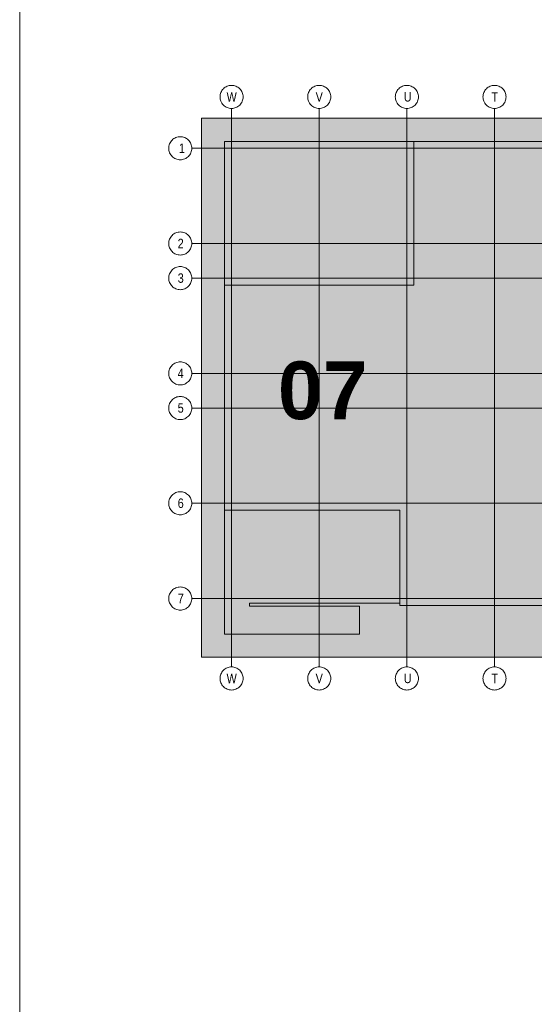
# Model space of a CAD drawing. Extents: x -620 to 300, y 62 to 1112.
# Tile 50 of 256: x 115 to 153, y 214 to 287. Entities that reach past the tile are written whole.
import ezdxf
from ezdxf.lldxf.tags import DXFTag

# ---------------------------------------------------------------- set-up
doc = ezdxf.new("R2010")
doc.units = 0
for name, color, linetype, lineweight in [('iwb_Plankopf Linie', 7, 'Continuous', 13), ('PK_LP', 7, 'Continuous', 9), ('PK_LP_Achsen', 7, 'STRICHPUNKT2', 5)]:
    doc.layers.add(name, color=color, linetype=linetype, lineweight=lineweight)
for name, color, linetype, lineweight, true_color in [('PK_LP_T03', 3, 'Continuous', 9, 0x00ff00), ('PK_LP_T03_Rest', 9, 'Continuous', 9, 0x808080), ('PK_LP_Tennung', 9, 'Continuous', 18, 0x808080)]:
    doc.layers.add(name, color=color, linetype=linetype, lineweight=lineweight, true_color=true_color)
doc.styles.get("Standard").update_dxf_attribs({"font": 'ARIALN.TTF'})
tags = doc.linetypes.add('grob', pattern=[14, 3, -8, 3]).pattern_tags.tags
tags[8:9] = [DXFTag(74, 4), DXFTag(75, 0), DXFTag(340, '0'), DXFTag(46, 0.0), DXFTag(50, 0.0), DXFTag(44, 0.0), DXFTag(45, 0.0)]
tags[6:7] = [DXFTag(74, 4), DXFTag(75, 0), DXFTag(340, '0'), DXFTag(46, 0.0), DXFTag(50, 0.0), DXFTag(44, 0.0), DXFTag(45, 0.0)]
tags[4:5] = [DXFTag(74, 4), DXFTag(75, 0), DXFTag(340, '0'), DXFTag(46, 0.0), DXFTag(50, 0.0), DXFTag(44, 0.0), DXFTag(45, 0.0)]
tags = doc.linetypes.add('STRICHPUNKT2', pattern=[12.7, 6.35, -3.175, 0, -3.175]).pattern_tags.tags
tags[10:11] = [DXFTag(74, 4), DXFTag(75, 0), DXFTag(340, '0'), DXFTag(46, 0.0), DXFTag(50, 0.0), DXFTag(44, 0.0), DXFTag(45, 0.0)]
tags[8:9] = [DXFTag(74, 4), DXFTag(75, 0), DXFTag(340, '0'), DXFTag(46, 0.0), DXFTag(50, 0.0), DXFTag(44, 0.0), DXFTag(45, 0.0)]
tags[6:7] = [DXFTag(74, 4), DXFTag(75, 0), DXFTag(340, '0'), DXFTag(46, 0.0), DXFTag(50, 0.0), DXFTag(44, 0.0), DXFTag(45, 0.0)]
tags[4:5] = [DXFTag(74, 4), DXFTag(75, 0), DXFTag(340, '0'), DXFTag(46, 0.0), DXFTag(50, 0.0), DXFTag(44, 0.0), DXFTag(45, 0.0)]

# ---------------------------------------------------------------- blocks, each defined once
blk = doc.blocks.new('Blockreferenz-A06GA1958I')
at = {"layer": 'PK_LP', "linetype": 'grob', "lineweight": 5, "ltscale": 0.13}
for p, q in [((128.76, 279.685), (143.888, 279.685)), ((128.76, 240.014), (128.76, 279.685)), ((143.888, 279.685), (169.728, 279.685)), ((143.888, 240.014), (143.888, 279.685)), ((143.888, 279.685), (143.888, 240.014)), ((143.888, 240.014), (128.76, 240.014)), ((169.728, 240.014), (143.888, 240.014))]:
    blk.add_line(p, q, dxfattribs=at)
at = {"layer": 'PK_LP', "linetype": 'ByBlock', "lineweight": 13, "ltscale": 0.13}
for p, q in [((130.46, 277.985), (144.395, 277.985)), ((130.46, 267.408), (130.46, 277.985)), ((209.085, 277.985), (144.395, 277.985)), ((144.395, 277.985), (144.395, 267.408)), ((144.395, 277.985), (144.395, 267.408)), ((130.46, 267.408), (130.46, 250.833)), ((144.395, 267.408), (130.46, 267.408)), ((144.395, 267.408), (130.46, 267.408)), ((130.46, 241.714), (130.46, 250.833)), ((130.46, 250.833), (143.38, 250.833)), ((130.46, 250.833), (143.38, 250.833)), ((143.38, 250.833), (143.38, 243.996)), ((143.38, 250.833), (143.38, 243.82)), ((143.38, 243.996), (132.286, 243.996)), ((132.286, 243.996), (132.286, 243.754)), ((132.286, 243.754), (140.398, 243.754)), ((140.398, 243.754), (140.398, 241.714)), ((143.38, 243.82), (196.075, 243.82)), ((140.398, 241.714), (130.46, 241.714))]:
    blk.add_line(p, q, dxfattribs=at)
at = {"layer": 'PK_LP_Achsen', "linetype": 'ByBlock', "ltscale": 0.13}
for p, q in [((130.495, 281.964), (130.567, 282.007)), ((130.567, 282.007), (130.642, 282.043)), ((130.642, 282.043), (130.721, 282.071)), ((130.721, 282.071), (130.802, 282.091)), ((130.802, 282.091), (130.884, 282.103)), ((130.884, 282.103), (130.968, 282.108)), ((130.968, 282.108), (131.051, 282.103)), ((131.051, 282.103), (131.134, 282.091)), ((131.134, 282.091), (131.214, 282.071)), ((131.214, 282.071), (131.293, 282.043)), ((131.293, 282.043), (131.368, 282.007)), ((131.368, 282.007), (131.44, 281.964)), ((136.955, 281.964), (137.027, 282.007)), ((137.027, 282.007), (137.102, 282.043)), ((137.102, 282.043), (137.181, 282.071)), ((137.181, 282.071), (137.262, 282.091)), ((137.262, 282.091), (137.344, 282.103)), ((137.344, 282.103), (137.428, 282.108)), ((137.428, 282.108), (137.511, 282.103)), ((137.511, 282.103), (137.594, 282.091)), ((137.594, 282.091), (137.674, 282.071)), ((137.674, 282.071), (137.753, 282.043)), ((137.753, 282.043), (137.828, 282.007)), ((137.828, 282.007), (137.9, 281.964)), ((143.415, 281.964), (143.487, 282.007)), ((143.487, 282.007), (143.562, 282.043)), ((143.562, 282.043), (143.641, 282.071)), ((143.641, 282.071), (143.722, 282.091)), ((143.722, 282.091), (143.804, 282.103)), ((143.804, 282.103), (143.888, 282.108)), ((143.888, 282.108), (143.971, 282.103)), ((143.971, 282.103), (144.054, 282.091)), ((144.054, 282.091), (144.134, 282.071)), ((144.134, 282.071), (144.213, 282.043)), ((144.213, 282.043), (144.288, 282.007)), ((144.288, 282.007), (144.36, 281.964)), ((149.875, 281.964), (149.947, 282.007)), ((149.947, 282.007), (150.022, 282.043)), ((150.022, 282.043), (150.101, 282.071)), ((150.101, 282.071), (150.182, 282.091)), ((150.182, 282.091), (150.264, 282.103)), ((150.264, 282.103), (150.348, 282.108)), ((150.348, 282.108), (150.431, 282.103)), ((150.431, 282.103), (150.514, 282.091)), ((150.514, 282.091), (150.594, 282.071)), ((150.594, 282.071), (150.673, 282.043)), ((150.673, 282.043), (150.748, 282.007)), ((150.748, 282.007), (150.82, 281.964)), ((130.118, 281.258), (130.122, 281.341)), ((130.122, 281.341), (130.134, 281.423)), ((130.134, 281.423), (130.154, 281.504)), ((130.154, 281.504), (130.182, 281.583)), ((130.182, 281.583), (130.218, 281.658)), ((130.218, 281.658), (130.261, 281.73)), ((130.261, 281.73), (130.311, 281.797)), ((130.311, 281.797), (130.367, 281.859)), ((130.367, 281.859), (130.428, 281.915)), ((130.428, 281.915), (130.495, 281.964)), ((131.44, 281.964), (131.507, 281.915)), ((131.507, 281.915), (131.569, 281.859)), ((131.569, 281.859), (131.625, 281.797)), ((131.625, 281.797), (131.674, 281.73)), ((131.674, 281.73), (131.717, 281.658)), ((131.717, 281.658), (131.753, 281.583)), ((131.753, 281.583), (131.781, 281.504)), ((131.781, 281.504), (131.801, 281.423)), ((131.801, 281.423), (131.814, 281.341)), ((131.814, 281.341), (131.818, 281.258)), ((136.578, 281.258), (136.582, 281.341)), ((136.582, 281.341), (136.594, 281.423)), ((136.594, 281.423), (136.614, 281.504)), ((136.614, 281.504), (136.642, 281.583)), ((136.642, 281.583), (136.678, 281.658)), ((136.678, 281.658), (136.721, 281.73)), ((136.721, 281.73), (136.771, 281.797)), ((136.771, 281.797), (136.827, 281.859)), ((136.827, 281.859), (136.888, 281.915)), ((136.888, 281.915), (136.955, 281.964)), ((137.9, 281.964), (137.967, 281.915)), ((137.967, 281.915), (138.029, 281.859)), ((138.029, 281.859), (138.085, 281.797)), ((138.085, 281.797), (138.134, 281.73)), ((138.134, 281.73), (138.177, 281.658)), ((138.177, 281.658), (138.213, 281.583)), ((138.213, 281.583), (138.241, 281.504)), ((138.241, 281.504), (138.261, 281.423)), ((138.261, 281.423), (138.274, 281.341)), ((138.274, 281.341), (138.278, 281.258)), ((143.038, 281.258), (143.042, 281.341)), ((143.042, 281.341), (143.054, 281.423)), ((143.054, 281.423), (143.074, 281.504)), ((143.074, 281.504), (143.102, 281.583)), ((143.102, 281.583), (143.138, 281.658)), ((143.138, 281.658), (143.181, 281.73)), ((143.181, 281.73), (143.231, 281.797)), ((143.231, 281.797), (143.287, 281.859)), ((143.287, 281.859), (143.348, 281.915)), ((143.348, 281.915), (143.415, 281.964)), ((144.36, 281.964), (144.427, 281.915)), ((144.427, 281.915), (144.489, 281.859)), ((144.489, 281.859), (144.545, 281.797)), ((144.545, 281.797), (144.594, 281.73)), ((144.594, 281.73), (144.637, 281.658)), ((144.637, 281.658), (144.673, 281.583)), ((144.673, 281.583), (144.701, 281.504)), ((144.701, 281.504), (144.721, 281.423)), ((144.721, 281.423), (144.734, 281.341)), ((144.734, 281.341), (144.738, 281.258)), ((149.498, 281.258), (149.502, 281.341)), ((149.502, 281.341), (149.514, 281.423)), ((149.514, 281.423), (149.534, 281.504)), ((149.534, 281.504), (149.562, 281.583)), ((149.562, 281.583), (149.598, 281.658)), ((149.598, 281.658), (149.641, 281.73)), ((149.641, 281.73), (149.691, 281.797)), ((149.691, 281.797), (149.747, 281.859)), ((149.747, 281.859), (149.808, 281.915)), ((149.808, 281.915), (149.875, 281.964)), ((150.82, 281.964), (150.887, 281.915)), ((150.887, 281.915), (150.949, 281.859)), ((150.949, 281.859), (151.005, 281.797)), ((151.005, 281.797), (151.054, 281.73)), ((151.054, 281.73), (151.097, 281.658)), ((151.097, 281.658), (151.133, 281.583)), ((151.133, 281.583), (151.161, 281.504)), ((151.161, 281.504), (151.181, 281.423)), ((151.181, 281.423), (151.194, 281.341)), ((151.194, 281.341), (151.198, 281.258)), ((130.122, 281.174), (130.118, 281.258)), ((130.134, 281.092), (130.122, 281.174)), ((130.154, 281.011), (130.134, 281.092)), ((130.182, 280.932), (130.154, 281.011)), ((130.218, 280.857), (130.182, 280.932)), ((130.261, 280.785), (130.218, 280.857)), ((130.311, 280.718), (130.261, 280.785)), ((130.367, 280.656), (130.311, 280.718)), ((130.428, 280.6), (130.367, 280.656)), ((130.495, 280.551), (130.428, 280.6)), ((130.567, 280.508), (130.495, 280.551)), ((131.44, 280.551), (131.368, 280.508)), ((131.507, 280.6), (131.44, 280.551)), ((131.569, 280.656), (131.507, 280.6)), ((131.625, 280.718), (131.569, 280.656)), ((131.674, 280.785), (131.625, 280.718)), ((131.717, 280.857), (131.674, 280.785)), ((131.753, 280.932), (131.717, 280.857)), ((131.781, 281.011), (131.753, 280.932)), ((131.801, 281.092), (131.781, 281.011)), ((131.814, 281.174), (131.801, 281.092)), ((131.818, 281.258), (131.814, 281.174)), ((136.582, 281.174), (136.578, 281.258)), ((136.594, 281.092), (136.582, 281.174)), ((136.614, 281.011), (136.594, 281.092)), ((136.642, 280.932), (136.614, 281.011)), ((136.678, 280.857), (136.642, 280.932)), ((136.721, 280.785), (136.678, 280.857)), ((136.771, 280.718), (136.721, 280.785)), ((136.827, 280.656), (136.771, 280.718)), ((136.888, 280.6), (136.827, 280.656)), ((136.955, 280.551), (136.888, 280.6)), ((137.027, 280.508), (136.955, 280.551)), ((137.9, 280.551), (137.828, 280.508)), ((137.967, 280.6), (137.9, 280.551)), ((138.029, 280.656), (137.967, 280.6)), ((138.085, 280.718), (138.029, 280.656)), ((138.134, 280.785), (138.085, 280.718)), ((138.177, 280.857), (138.134, 280.785)), ((138.213, 280.932), (138.177, 280.857)), ((138.241, 281.011), (138.213, 280.932)), ((138.261, 281.092), (138.241, 281.011)), ((138.274, 281.174), (138.261, 281.092)), ((138.278, 281.258), (138.274, 281.174)), ((143.042, 281.174), (143.038, 281.258)), ((143.054, 281.092), (143.042, 281.174)), ((143.074, 281.011), (143.054, 281.092)), ((143.102, 280.932), (143.074, 281.011)), ((143.138, 280.857), (143.102, 280.932)), ((143.181, 280.785), (143.138, 280.857)), ((143.231, 280.718), (143.181, 280.785)), ((143.287, 280.656), (143.231, 280.718)), ((143.348, 280.6), (143.287, 280.656)), ((143.415, 280.551), (143.348, 280.6)), ((143.487, 280.508), (143.415, 280.551)), ((144.36, 280.551), (144.288, 280.508)), ((144.427, 280.6), (144.36, 280.551)), ((144.489, 280.656), (144.427, 280.6)), ((144.545, 280.718), (144.489, 280.656)), ((144.594, 280.785), (144.545, 280.718)), ((144.637, 280.857), (144.594, 280.785)), ((144.673, 280.932), (144.637, 280.857)), ((144.701, 281.011), (144.673, 280.932)), ((144.721, 281.092), (144.701, 281.011)), ((144.734, 281.174), (144.721, 281.092)), ((144.738, 281.258), (144.734, 281.174)), ((149.502, 281.174), (149.498, 281.258)), ((149.514, 281.092), (149.502, 281.174)), ((149.534, 281.011), (149.514, 281.092)), ((149.562, 280.932), (149.534, 281.011)), ((149.598, 280.857), (149.562, 280.932)), ((149.641, 280.785), (149.598, 280.857)), ((149.691, 280.718), (149.641, 280.785)), ((149.747, 280.656), (149.691, 280.718)), ((149.808, 280.6), (149.747, 280.656)), ((149.875, 280.551), (149.808, 280.6)), ((149.947, 280.508), (149.875, 280.551)), ((150.82, 280.551), (150.748, 280.508)), ((150.887, 280.6), (150.82, 280.551)), ((150.949, 280.656), (150.887, 280.6)), ((151.005, 280.718), (150.949, 280.656)), ((151.054, 280.785), (151.005, 280.718)), ((151.097, 280.857), (151.054, 280.785)), ((151.133, 280.932), (151.097, 280.857)), ((151.161, 281.011), (151.133, 280.932)), ((151.181, 281.092), (151.161, 281.011)), ((151.194, 281.174), (151.181, 281.092)), ((151.198, 281.258), (151.194, 281.174)), ((130.642, 280.472), (130.567, 280.508)), ((130.721, 280.444), (130.642, 280.472)), ((130.802, 280.424), (130.721, 280.444)), ((130.884, 280.412), (130.802, 280.424)), ((130.968, 280.408), (130.884, 280.412)), ((131.051, 280.412), (130.968, 280.408)), ((131.134, 280.424), (131.051, 280.412)), ((131.214, 280.444), (131.134, 280.424)), ((131.293, 280.472), (131.214, 280.444)), ((131.368, 280.508), (131.293, 280.472)), ((137.102, 280.472), (137.027, 280.508)), ((137.181, 280.444), (137.102, 280.472)), ((137.262, 280.424), (137.181, 280.444)), ((137.344, 280.412), (137.262, 280.424)), ((137.428, 280.408), (137.344, 280.412)), ((137.511, 280.412), (137.428, 280.408)), ((137.594, 280.424), (137.511, 280.412)), ((137.674, 280.444), (137.594, 280.424)), ((137.753, 280.472), (137.674, 280.444)), ((137.828, 280.508), (137.753, 280.472)), ((143.562, 280.472), (143.487, 280.508)), ((143.641, 280.444), (143.562, 280.472)), ((143.722, 280.424), (143.641, 280.444)), ((143.804, 280.412), (143.722, 280.424)), ((143.888, 280.408), (143.804, 280.412)), ((143.971, 280.412), (143.888, 280.408)), ((144.054, 280.424), (143.971, 280.412)), ((144.134, 280.444), (144.054, 280.424)), ((144.213, 280.472), (144.134, 280.444)), ((144.288, 280.508), (144.213, 280.472)), ((150.022, 280.472), (149.947, 280.508)), ((150.101, 280.444), (150.022, 280.472)), ((150.182, 280.424), (150.101, 280.444)), ((150.264, 280.412), (150.182, 280.424)), ((150.348, 280.408), (150.264, 280.412)), ((150.431, 280.412), (150.348, 280.408)), ((150.514, 280.424), (150.431, 280.412)), ((150.594, 280.444), (150.514, 280.424)), ((150.673, 280.472), (150.594, 280.444)), ((150.748, 280.508), (150.673, 280.472)), ((126.342, 277.561), (126.354, 277.643)), ((126.354, 277.643), (126.374, 277.724)), ((126.374, 277.724), (126.402, 277.803)), ((126.402, 277.803), (126.438, 277.878)), ((126.438, 277.878), (126.481, 277.95)), ((126.481, 277.95), (126.531, 278.017)), ((126.531, 278.017), (126.587, 278.079)), ((126.587, 278.079), (126.649, 278.135)), ((126.649, 278.135), (126.716, 278.184)), ((126.716, 278.184), (126.787, 278.227)), ((126.787, 278.227), (126.862, 278.263)), ((126.862, 278.263), (126.941, 278.291)), ((126.941, 278.291), (127.022, 278.311)), ((127.022, 278.311), (127.104, 278.323)), ((127.104, 278.323), (127.188, 278.328)), ((127.188, 278.328), (127.271, 278.323)), ((127.271, 278.323), (127.354, 278.311)), ((127.354, 278.311), (127.434, 278.291)), ((127.434, 278.291), (127.513, 278.263)), ((127.513, 278.263), (127.588, 278.227)), ((127.588, 278.227), (127.66, 278.184)), ((127.66, 278.184), (127.727, 278.135)), ((127.727, 278.135), (127.789, 278.079)), ((127.789, 278.079), (127.845, 278.017)), ((127.845, 278.017), (127.894, 277.95)), ((127.894, 277.95), (127.937, 277.878)), ((127.937, 277.878), (127.973, 277.803)), ((127.973, 277.803), (128.001, 277.724)), ((128.001, 277.724), (128.021, 277.643)), ((128.021, 277.643), (128.034, 277.561)), ((126.338, 277.478), (126.342, 277.561)), ((126.342, 277.394), (126.338, 277.478)), ((126.354, 277.312), (126.342, 277.394)), ((126.374, 277.231), (126.354, 277.312)), ((126.402, 277.152), (126.374, 277.231)), ((126.438, 277.077), (126.402, 277.152)), ((126.481, 277.005), (126.438, 277.077)), ((126.531, 276.938), (126.481, 277.005)), ((126.587, 276.877), (126.531, 276.938)), ((127.845, 276.938), (127.789, 276.877)), ((127.894, 277.005), (127.845, 276.938)), ((127.937, 277.077), (127.894, 277.005)), ((127.973, 277.152), (127.937, 277.077)), ((128.001, 277.231), (127.973, 277.152)), ((128.021, 277.312), (128.001, 277.231)), ((128.034, 277.394), (128.021, 277.312)), ((128.034, 277.561), (128.038, 277.478)), ((128.038, 277.478), (128.034, 277.394)), ((126.649, 276.82), (126.587, 276.877)), ((126.716, 276.771), (126.649, 276.82)), ((126.787, 276.728), (126.716, 276.771)), ((126.862, 276.692), (126.787, 276.728)), ((126.941, 276.664), (126.862, 276.692)), ((127.022, 276.644), (126.941, 276.664)), ((127.104, 276.632), (127.022, 276.644)), ((127.188, 276.628), (127.104, 276.632)), ((127.271, 276.632), (127.188, 276.628)), ((127.354, 276.644), (127.271, 276.632)), ((127.434, 276.664), (127.354, 276.644)), ((127.513, 276.692), (127.434, 276.664)), ((127.588, 276.728), (127.513, 276.692)), ((127.66, 276.771), (127.588, 276.728)), ((127.727, 276.82), (127.66, 276.771)), ((127.789, 276.877), (127.727, 276.82)), ((126.587, 271.066), (126.649, 271.122)), ((126.649, 271.122), (126.716, 271.172)), ((126.716, 271.172), (126.787, 271.215)), ((126.787, 271.215), (126.862, 271.25)), ((126.862, 271.25), (126.941, 271.278)), ((126.941, 271.278), (127.022, 271.299)), ((127.022, 271.299), (127.104, 271.311)), ((127.104, 271.311), (127.188, 271.315)), ((127.188, 271.315), (127.271, 271.311)), ((127.271, 271.311), (127.354, 271.299)), ((127.354, 271.299), (127.434, 271.278)), ((127.434, 271.278), (127.513, 271.25)), ((127.513, 271.25), (127.588, 271.215)), ((127.588, 271.215), (127.66, 271.172)), ((127.66, 271.172), (127.727, 271.122)), ((127.727, 271.122), (127.789, 271.066)), ((126.338, 270.465), (126.342, 270.548)), ((126.342, 270.382), (126.338, 270.465)), ((126.342, 270.548), (126.354, 270.631)), ((126.354, 270.631), (126.374, 270.712)), ((126.374, 270.712), (126.402, 270.79)), ((126.402, 270.79), (126.438, 270.866)), ((126.438, 270.866), (126.481, 270.937)), ((126.481, 270.937), (126.531, 271.004)), ((126.531, 271.004), (126.587, 271.066)), ((127.789, 271.066), (127.845, 271.004)), ((127.845, 271.004), (127.894, 270.937)), ((127.894, 270.937), (127.937, 270.866)), ((127.937, 270.866), (127.973, 270.79)), ((127.973, 270.79), (128.001, 270.712)), ((128.001, 270.712), (128.021, 270.631)), ((128.021, 270.631), (128.034, 270.548)), ((128.034, 270.548), (128.038, 270.465)), ((128.038, 270.465), (128.034, 270.382)), ((126.354, 270.299), (126.342, 270.382)), ((126.374, 270.218), (126.354, 270.299)), ((126.402, 270.14), (126.374, 270.218)), ((126.438, 270.064), (126.402, 270.14)), ((126.481, 269.993), (126.438, 270.064)), ((126.531, 269.926), (126.481, 269.993)), ((126.587, 269.864), (126.531, 269.926)), ((126.649, 269.808), (126.587, 269.864)), ((126.716, 269.758), (126.649, 269.808)), ((126.787, 269.715), (126.716, 269.758)), ((126.862, 269.68), (126.787, 269.715)), ((126.941, 269.652), (126.862, 269.68)), ((127.513, 269.68), (127.434, 269.652)), ((127.588, 269.715), (127.513, 269.68)), ((127.66, 269.758), (127.588, 269.715)), ((127.727, 269.808), (127.66, 269.758)), ((127.789, 269.864), (127.727, 269.808)), ((127.845, 269.926), (127.789, 269.864)), ((127.894, 269.993), (127.845, 269.926)), ((127.937, 270.064), (127.894, 269.993)), ((127.973, 270.14), (127.937, 270.064)), ((128.001, 270.218), (127.973, 270.14)), ((128.021, 270.299), (128.001, 270.218)), ((128.034, 270.382), (128.021, 270.299)), ((127.022, 269.631), (126.941, 269.652)), ((127.104, 269.619), (127.022, 269.631)), ((127.188, 269.615), (127.104, 269.619)), ((127.271, 269.619), (127.188, 269.615)), ((127.354, 269.631), (127.271, 269.619)), ((127.434, 269.652), (127.354, 269.631)), ((126.374, 268.162), (126.402, 268.24)), ((126.402, 268.24), (126.438, 268.316)), ((126.438, 268.316), (126.481, 268.387)), ((126.481, 268.387), (126.531, 268.454)), ((126.531, 268.454), (126.587, 268.516)), ((126.587, 268.516), (126.649, 268.572)), ((126.649, 268.572), (126.716, 268.622)), ((126.716, 268.622), (126.787, 268.665)), ((126.787, 268.665), (126.862, 268.7)), ((126.862, 268.7), (126.941, 268.728)), ((126.941, 268.728), (127.022, 268.749)), ((127.022, 268.749), (127.104, 268.761)), ((127.104, 268.761), (127.188, 268.765)), ((127.188, 268.765), (127.271, 268.761)), ((127.271, 268.761), (127.354, 268.749)), ((127.354, 268.749), (127.434, 268.728)), ((127.434, 268.728), (127.513, 268.7)), ((127.513, 268.7), (127.588, 268.665)), ((127.588, 268.665), (127.66, 268.622)), ((127.66, 268.622), (127.727, 268.572)), ((127.727, 268.572), (127.789, 268.516)), ((127.789, 268.516), (127.845, 268.454)), ((127.845, 268.454), (127.894, 268.387)), ((127.894, 268.387), (127.937, 268.316)), ((127.937, 268.316), (127.973, 268.24)), ((127.973, 268.24), (128.001, 268.162)), ((126.338, 267.915), (126.342, 267.998)), ((126.342, 267.832), (126.338, 267.915)), ((126.342, 267.998), (126.354, 268.081)), ((126.354, 267.749), (126.342, 267.832)), ((126.354, 268.081), (126.374, 268.162)), ((126.374, 267.668), (126.354, 267.749)), ((126.402, 267.59), (126.374, 267.668)), ((126.438, 267.514), (126.402, 267.59)), ((126.481, 267.443), (126.438, 267.514)), ((127.937, 267.514), (127.894, 267.443)), ((127.973, 267.59), (127.937, 267.514)), ((128.001, 267.668), (127.973, 267.59)), ((128.001, 268.162), (128.021, 268.081)), ((128.021, 267.749), (128.001, 267.668)), ((128.021, 268.081), (128.034, 267.998)), ((128.034, 267.832), (128.021, 267.749)), ((128.034, 267.998), (128.038, 267.915)), ((128.038, 267.915), (128.034, 267.832)), ((126.531, 267.376), (126.481, 267.443)), ((126.587, 267.314), (126.531, 267.376)), ((126.649, 267.258), (126.587, 267.314)), ((126.716, 267.208), (126.649, 267.258)), ((126.787, 267.165), (126.716, 267.208)), ((126.862, 267.13), (126.787, 267.165)), ((126.941, 267.102), (126.862, 267.13)), ((127.022, 267.081), (126.941, 267.102)), ((127.104, 267.069), (127.022, 267.081)), ((127.188, 267.065), (127.104, 267.069)), ((127.271, 267.069), (127.188, 267.065)), ((127.354, 267.081), (127.271, 267.069)), ((127.434, 267.102), (127.354, 267.081)), ((127.513, 267.13), (127.434, 267.102)), ((127.588, 267.165), (127.513, 267.13)), ((127.66, 267.208), (127.588, 267.165)), ((127.727, 267.258), (127.66, 267.208)), ((127.789, 267.314), (127.727, 267.258)), ((127.845, 267.376), (127.789, 267.314)), ((127.894, 267.443), (127.845, 267.376)), ((126.862, 261.688), (126.941, 261.716)), ((126.941, 261.716), (127.022, 261.736)), ((127.022, 261.736), (127.104, 261.748)), ((127.104, 261.748), (127.188, 261.753)), ((127.188, 261.753), (127.271, 261.748)), ((127.271, 261.748), (127.354, 261.736)), ((127.354, 261.736), (127.434, 261.716)), ((127.434, 261.716), (127.513, 261.688)), ((126.338, 260.903), (126.342, 260.986)), ((126.342, 260.986), (126.354, 261.068)), ((126.354, 261.068), (126.374, 261.149)), ((126.374, 261.149), (126.402, 261.228)), ((126.402, 261.228), (126.438, 261.303)), ((126.438, 261.303), (126.481, 261.375)), ((126.481, 261.375), (126.531, 261.442)), ((126.531, 261.442), (126.587, 261.504)), ((126.587, 261.504), (126.649, 261.56)), ((126.649, 261.56), (126.716, 261.609)), ((126.716, 261.609), (126.787, 261.652)), ((126.787, 261.652), (126.862, 261.688)), ((127.513, 261.688), (127.588, 261.652)), ((127.588, 261.652), (127.66, 261.609)), ((127.66, 261.609), (127.727, 261.56)), ((127.727, 261.56), (127.789, 261.504)), ((127.789, 261.504), (127.845, 261.442)), ((127.845, 261.442), (127.894, 261.375)), ((127.894, 261.375), (127.937, 261.303)), ((127.937, 261.303), (127.973, 261.228)), ((127.973, 261.228), (128.001, 261.149)), ((128.001, 261.149), (128.021, 261.068)), ((128.021, 261.068), (128.034, 260.986)), ((128.034, 260.986), (128.038, 260.903)), ((126.342, 260.819), (126.338, 260.903)), ((126.354, 260.737), (126.342, 260.819)), ((126.374, 260.656), (126.354, 260.737)), ((126.402, 260.577), (126.374, 260.656)), ((126.438, 260.502), (126.402, 260.577)), ((126.481, 260.43), (126.438, 260.502)), ((126.531, 260.363), (126.481, 260.43)), ((126.587, 260.302), (126.531, 260.363)), ((126.649, 260.245), (126.587, 260.302)), ((126.716, 260.196), (126.649, 260.245)), ((127.727, 260.245), (127.66, 260.196)), ((127.789, 260.302), (127.727, 260.245)), ((127.845, 260.363), (127.789, 260.302)), ((127.894, 260.43), (127.845, 260.363)), ((127.937, 260.502), (127.894, 260.43)), ((127.973, 260.577), (127.937, 260.502)), ((128.001, 260.656), (127.973, 260.577)), ((128.021, 260.737), (128.001, 260.656)), ((128.034, 260.819), (128.021, 260.737)), ((128.038, 260.903), (128.034, 260.819)), ((126.787, 260.153), (126.716, 260.196)), ((126.862, 260.117), (126.787, 260.153)), ((126.941, 260.089), (126.862, 260.117)), ((127.022, 260.069), (126.941, 260.089)), ((127.104, 260.057), (127.022, 260.069)), ((127.188, 260.053), (127.104, 260.057)), ((127.271, 260.057), (127.188, 260.053)), ((127.354, 260.069), (127.271, 260.057)), ((127.434, 260.089), (127.354, 260.069)), ((127.513, 260.117), (127.434, 260.089)), ((127.588, 260.153), (127.513, 260.117)), ((127.66, 260.196), (127.588, 260.153)), ((126.438, 258.753), (126.481, 258.825)), ((126.481, 258.825), (126.531, 258.892)), ((126.531, 258.892), (126.587, 258.954)), ((126.587, 258.954), (126.649, 259.01)), ((126.649, 259.01), (126.716, 259.059)), ((126.716, 259.059), (126.787, 259.102)), ((126.787, 259.102), (126.862, 259.138)), ((126.862, 259.138), (126.941, 259.166)), ((126.941, 259.166), (127.022, 259.186)), ((127.022, 259.186), (127.104, 259.198)), ((127.104, 259.198), (127.188, 259.203)), ((127.188, 259.203), (127.271, 259.198)), ((127.271, 259.198), (127.354, 259.186)), ((127.354, 259.186), (127.434, 259.166)), ((127.434, 259.166), (127.513, 259.138)), ((127.513, 259.138), (127.588, 259.102)), ((127.588, 259.102), (127.66, 259.059)), ((127.66, 259.059), (127.727, 259.01)), ((127.727, 259.01), (127.789, 258.954)), ((127.789, 258.954), (127.845, 258.892)), ((127.845, 258.892), (127.894, 258.825)), ((127.894, 258.825), (127.937, 258.753)), ((126.338, 258.353), (126.342, 258.436)), ((126.342, 258.269), (126.338, 258.353)), ((126.342, 258.436), (126.354, 258.518)), ((126.354, 258.187), (126.342, 258.269)), ((126.354, 258.518), (126.374, 258.599)), ((126.374, 258.106), (126.354, 258.187)), ((126.374, 258.599), (126.402, 258.678)), ((126.402, 258.027), (126.374, 258.106)), ((126.402, 258.678), (126.438, 258.753)), ((127.937, 258.753), (127.973, 258.678)), ((127.973, 258.678), (128.001, 258.599)), ((128.001, 258.106), (127.973, 258.027)), ((128.001, 258.599), (128.021, 258.518)), ((128.021, 258.187), (128.001, 258.106)), ((128.021, 258.518), (128.034, 258.436)), ((128.034, 258.269), (128.021, 258.187)), ((128.034, 258.436), (128.038, 258.353)), ((128.038, 258.353), (128.034, 258.269)), ((126.438, 257.952), (126.402, 258.027)), ((126.481, 257.88), (126.438, 257.952)), ((126.531, 257.813), (126.481, 257.88)), ((126.587, 257.752), (126.531, 257.813)), ((126.649, 257.695), (126.587, 257.752)), ((126.716, 257.646), (126.649, 257.695)), ((126.787, 257.603), (126.716, 257.646)), ((126.862, 257.567), (126.787, 257.603)), ((126.941, 257.539), (126.862, 257.567)), ((127.022, 257.519), (126.941, 257.539)), ((127.104, 257.507), (127.022, 257.519)), ((127.188, 257.503), (127.104, 257.507)), ((127.271, 257.507), (127.188, 257.503)), ((127.354, 257.519), (127.271, 257.507)), ((127.434, 257.539), (127.354, 257.519)), ((127.513, 257.567), (127.434, 257.539)), ((127.588, 257.603), (127.513, 257.567)), ((127.66, 257.646), (127.588, 257.603)), ((127.727, 257.695), (127.66, 257.646)), ((127.789, 257.752), (127.727, 257.695)), ((127.845, 257.813), (127.789, 257.752)), ((127.894, 257.88), (127.845, 257.813)), ((127.937, 257.952), (127.894, 257.88)), ((127.973, 258.027), (127.937, 257.952)), ((126.354, 251.506), (126.374, 251.587)), ((126.374, 251.587), (126.402, 251.665)), ((126.402, 251.665), (126.438, 251.741)), ((126.438, 251.741), (126.481, 251.812)), ((126.481, 251.812), (126.531, 251.879)), ((126.531, 251.879), (126.587, 251.941)), ((126.587, 251.941), (126.649, 251.997)), ((126.649, 251.997), (126.716, 252.047)), ((126.716, 252.047), (126.787, 252.09)), ((126.787, 252.09), (126.862, 252.125)), ((126.862, 252.125), (126.941, 252.153)), ((126.941, 252.153), (127.022, 252.174)), ((127.022, 252.174), (127.104, 252.186)), ((127.104, 252.186), (127.188, 252.19)), ((127.188, 252.19), (127.271, 252.186)), ((127.271, 252.186), (127.354, 252.174)), ((127.354, 252.174), (127.434, 252.153)), ((127.434, 252.153), (127.513, 252.125)), ((127.513, 252.125), (127.588, 252.09)), ((127.588, 252.09), (127.66, 252.047)), ((127.66, 252.047), (127.727, 251.997)), ((127.727, 251.997), (127.789, 251.941)), ((127.789, 251.941), (127.845, 251.879)), ((127.845, 251.879), (127.894, 251.812)), ((127.894, 251.812), (127.937, 251.741)), ((127.937, 251.741), (127.973, 251.665)), ((127.973, 251.665), (128.001, 251.587)), ((128.001, 251.587), (128.021, 251.506)), ((126.338, 251.34), (126.342, 251.423)), ((126.342, 251.257), (126.338, 251.34)), ((126.342, 251.423), (126.354, 251.506)), ((126.354, 251.174), (126.342, 251.257)), ((126.374, 251.093), (126.354, 251.174)), ((126.402, 251.015), (126.374, 251.093)), ((126.438, 250.939), (126.402, 251.015)), ((126.481, 250.868), (126.438, 250.939)), ((126.531, 250.801), (126.481, 250.868)), ((127.894, 250.868), (127.845, 250.801)), ((127.937, 250.939), (127.894, 250.868)), ((127.973, 251.015), (127.937, 250.939)), ((128.001, 251.093), (127.973, 251.015)), ((128.021, 251.174), (128.001, 251.093)), ((128.021, 251.506), (128.034, 251.423)), ((128.034, 251.257), (128.021, 251.174)), ((128.034, 251.423), (128.038, 251.34)), ((128.038, 251.34), (128.034, 251.257)), ((126.587, 250.739), (126.531, 250.801)), ((126.649, 250.683), (126.587, 250.739)), ((126.716, 250.633), (126.649, 250.683)), ((126.787, 250.59), (126.716, 250.633)), ((126.862, 250.555), (126.787, 250.59)), ((126.941, 250.527), (126.862, 250.555)), ((127.022, 250.506), (126.941, 250.527)), ((127.104, 250.494), (127.022, 250.506)), ((127.188, 250.49), (127.104, 250.494)), ((127.271, 250.494), (127.188, 250.49)), ((127.354, 250.506), (127.271, 250.494)), ((127.434, 250.527), (127.354, 250.506)), ((127.513, 250.555), (127.434, 250.527)), ((127.588, 250.59), (127.513, 250.555)), ((127.66, 250.633), (127.588, 250.59)), ((127.727, 250.683), (127.66, 250.633)), ((127.789, 250.739), (127.727, 250.683)), ((127.845, 250.801), (127.789, 250.739)), ((126.649, 244.985), (126.716, 245.034)), ((126.716, 245.034), (126.787, 245.077)), ((126.787, 245.077), (126.862, 245.113)), ((126.862, 245.113), (126.941, 245.141)), ((126.941, 245.141), (127.022, 245.161)), ((127.022, 245.161), (127.104, 245.173)), ((127.104, 245.173), (127.188, 245.178)), ((127.188, 245.178), (127.271, 245.173)), ((127.271, 245.173), (127.354, 245.161)), ((127.354, 245.161), (127.434, 245.141)), ((127.434, 245.141), (127.513, 245.113)), ((127.513, 245.113), (127.588, 245.077)), ((127.588, 245.077), (127.66, 245.034)), ((127.66, 245.034), (127.727, 244.985)), ((126.338, 244.328), (126.342, 244.411)), ((126.342, 244.244), (126.338, 244.328)), ((126.342, 244.411), (126.354, 244.493)), ((126.354, 244.493), (126.374, 244.574)), ((126.374, 244.574), (126.402, 244.653)), ((126.402, 244.653), (126.438, 244.728)), ((126.438, 244.728), (126.481, 244.8)), ((126.481, 244.8), (126.531, 244.867)), ((126.531, 244.867), (126.587, 244.929)), ((126.587, 244.929), (126.649, 244.985)), ((127.727, 244.985), (127.789, 244.929)), ((127.789, 244.929), (127.845, 244.867)), ((127.845, 244.867), (127.894, 244.8)), ((127.894, 244.8), (127.937, 244.728)), ((127.937, 244.728), (127.973, 244.653)), ((127.973, 244.653), (128.001, 244.574)), ((128.001, 244.574), (128.021, 244.493)), ((128.021, 244.493), (128.034, 244.411)), ((128.034, 244.411), (128.038, 244.328)), ((128.038, 244.328), (128.034, 244.244)), ((126.354, 244.162), (126.342, 244.244)), ((126.374, 244.081), (126.354, 244.162)), ((126.402, 244.002), (126.374, 244.081)), ((126.438, 243.927), (126.402, 244.002)), ((126.481, 243.855), (126.438, 243.927)), ((126.531, 243.788), (126.481, 243.855)), ((126.587, 243.727), (126.531, 243.788)), ((126.649, 243.67), (126.587, 243.727)), ((126.716, 243.621), (126.649, 243.67)), ((126.787, 243.578), (126.716, 243.621)), ((126.862, 243.542), (126.787, 243.578)), ((127.588, 243.578), (127.513, 243.542)), ((127.66, 243.621), (127.588, 243.578)), ((127.727, 243.67), (127.66, 243.621)), ((127.789, 243.727), (127.727, 243.67)), ((127.845, 243.788), (127.789, 243.727)), ((127.894, 243.855), (127.845, 243.788)), ((127.937, 243.927), (127.894, 243.855)), ((127.973, 244.002), (127.937, 243.927)), ((128.001, 244.081), (127.973, 244.002)), ((128.021, 244.162), (128.001, 244.081)), ((128.034, 244.244), (128.021, 244.162)), ((126.941, 243.514), (126.862, 243.542)), ((127.022, 243.494), (126.941, 243.514)), ((127.104, 243.482), (127.022, 243.494)), ((127.188, 243.478), (127.104, 243.482)), ((127.271, 243.482), (127.188, 243.478)), ((127.354, 243.494), (127.271, 243.482)), ((127.434, 243.514), (127.354, 243.494)), ((127.513, 243.542), (127.434, 243.514)), ((130.567, 239.191), (130.642, 239.227)), ((130.642, 239.227), (130.721, 239.255)), ((130.721, 239.255), (130.802, 239.275)), ((130.802, 239.275), (130.884, 239.287)), ((130.884, 239.287), (130.968, 239.291)), ((130.968, 239.291), (131.051, 239.287)), ((131.051, 239.287), (131.134, 239.275)), ((131.134, 239.275), (131.214, 239.255)), ((131.214, 239.255), (131.293, 239.227)), ((131.293, 239.227), (131.368, 239.191)), ((137.027, 239.191), (137.102, 239.227)), ((137.102, 239.227), (137.181, 239.255)), ((137.181, 239.255), (137.262, 239.275)), ((137.262, 239.275), (137.344, 239.287)), ((137.344, 239.287), (137.428, 239.291)), ((137.428, 239.291), (137.511, 239.287)), ((137.511, 239.287), (137.594, 239.275)), ((137.594, 239.275), (137.674, 239.255)), ((137.674, 239.255), (137.753, 239.227)), ((137.753, 239.227), (137.828, 239.191)), ((143.487, 239.191), (143.562, 239.227)), ((143.562, 239.227), (143.641, 239.255)), ((143.641, 239.255), (143.722, 239.275)), ((143.722, 239.275), (143.804, 239.287)), ((143.804, 239.287), (143.888, 239.291)), ((143.888, 239.291), (143.971, 239.287)), ((143.971, 239.287), (144.054, 239.275)), ((144.054, 239.275), (144.134, 239.255)), ((144.134, 239.255), (144.213, 239.227)), ((144.213, 239.227), (144.288, 239.191)), ((149.947, 239.191), (150.022, 239.227)), ((150.022, 239.227), (150.101, 239.255)), ((150.101, 239.255), (150.182, 239.275)), ((150.182, 239.275), (150.264, 239.287)), ((150.264, 239.287), (150.348, 239.291)), ((150.348, 239.291), (150.431, 239.287)), ((150.431, 239.287), (150.514, 239.275)), ((150.514, 239.275), (150.594, 239.255)), ((150.594, 239.255), (150.673, 239.227)), ((150.673, 239.227), (150.748, 239.191)), ((130.118, 238.441), (130.122, 238.525)), ((130.122, 238.525), (130.134, 238.607)), ((130.134, 238.607), (130.154, 238.688)), ((130.154, 238.688), (130.182, 238.767)), ((130.182, 238.767), (130.218, 238.842)), ((130.218, 238.842), (130.261, 238.914)), ((130.261, 238.914), (130.311, 238.981)), ((130.311, 238.981), (130.367, 239.042)), ((130.367, 239.042), (130.428, 239.098)), ((130.428, 239.098), (130.495, 239.148)), ((130.495, 239.148), (130.567, 239.191)), ((131.368, 239.191), (131.44, 239.148)), ((131.44, 239.148), (131.507, 239.098)), ((131.507, 239.098), (131.569, 239.042)), ((131.569, 239.042), (131.625, 238.981)), ((131.625, 238.981), (131.674, 238.914)), ((131.674, 238.914), (131.717, 238.842)), ((131.717, 238.842), (131.753, 238.767)), ((131.753, 238.767), (131.781, 238.688)), ((131.781, 238.688), (131.801, 238.607)), ((131.801, 238.607), (131.814, 238.525)), ((131.814, 238.525), (131.818, 238.441)), ((136.578, 238.441), (136.582, 238.525)), ((136.582, 238.525), (136.594, 238.607)), ((136.594, 238.607), (136.614, 238.688)), ((136.614, 238.688), (136.642, 238.767)), ((136.642, 238.767), (136.678, 238.842)), ((136.678, 238.842), (136.721, 238.914)), ((136.721, 238.914), (136.771, 238.981)), ((136.771, 238.981), (136.827, 239.042)), ((136.827, 239.042), (136.888, 239.098)), ((136.888, 239.098), (136.955, 239.148)), ((136.955, 239.148), (137.027, 239.191)), ((137.828, 239.191), (137.9, 239.148)), ((137.9, 239.148), (137.967, 239.098)), ((137.967, 239.098), (138.029, 239.042)), ((138.029, 239.042), (138.085, 238.981)), ((138.085, 238.981), (138.134, 238.914)), ((138.134, 238.914), (138.177, 238.842)), ((138.177, 238.842), (138.213, 238.767)), ((138.213, 238.767), (138.241, 238.688)), ((138.241, 238.688), (138.261, 238.607)), ((138.261, 238.607), (138.274, 238.525)), ((138.274, 238.525), (138.278, 238.441)), ((143.038, 238.441), (143.042, 238.525)), ((143.042, 238.525), (143.054, 238.607)), ((143.054, 238.607), (143.074, 238.688)), ((143.074, 238.688), (143.102, 238.767)), ((143.102, 238.767), (143.138, 238.842)), ((143.138, 238.842), (143.181, 238.914)), ((143.181, 238.914), (143.231, 238.981)), ((143.231, 238.981), (143.287, 239.042)), ((143.287, 239.042), (143.348, 239.098)), ((143.348, 239.098), (143.415, 239.148)), ((143.415, 239.148), (143.487, 239.191)), ((144.288, 239.191), (144.36, 239.148)), ((144.36, 239.148), (144.427, 239.098)), ((144.427, 239.098), (144.489, 239.042)), ((144.489, 239.042), (144.545, 238.981)), ((144.545, 238.981), (144.594, 238.914)), ((144.594, 238.914), (144.637, 238.842)), ((144.637, 238.842), (144.673, 238.767)), ((144.673, 238.767), (144.701, 238.688)), ((144.701, 238.688), (144.721, 238.607)), ((144.721, 238.607), (144.734, 238.525)), ((144.734, 238.525), (144.738, 238.441)), ((149.498, 238.441), (149.502, 238.525)), ((149.502, 238.525), (149.514, 238.607)), ((149.514, 238.607), (149.534, 238.688)), ((149.534, 238.688), (149.562, 238.767)), ((149.562, 238.767), (149.598, 238.842)), ((149.598, 238.842), (149.641, 238.914)), ((149.641, 238.914), (149.691, 238.981)), ((149.691, 238.981), (149.747, 239.042)), ((149.747, 239.042), (149.808, 239.098)), ((149.808, 239.098), (149.875, 239.148)), ((149.875, 239.148), (149.947, 239.191)), ((150.748, 239.191), (150.82, 239.148)), ((150.82, 239.148), (150.887, 239.098)), ((150.887, 239.098), (150.949, 239.042)), ((150.949, 239.042), (151.005, 238.981)), ((151.005, 238.981), (151.054, 238.914)), ((151.054, 238.914), (151.097, 238.842)), ((151.097, 238.842), (151.133, 238.767)), ((151.133, 238.767), (151.161, 238.688)), ((151.161, 238.688), (151.181, 238.607)), ((151.181, 238.607), (151.194, 238.525)), ((151.194, 238.525), (151.198, 238.441)), ((130.122, 238.358), (130.118, 238.441)), ((130.134, 238.275), (130.122, 238.358)), ((130.154, 238.195), (130.134, 238.275)), ((130.182, 238.116), (130.154, 238.195)), ((130.218, 238.041), (130.182, 238.116)), ((130.261, 237.969), (130.218, 238.041)), ((130.311, 237.902), (130.261, 237.969)), ((130.367, 237.84), (130.311, 237.902)), ((130.428, 237.784), (130.367, 237.84)), ((130.495, 237.735), (130.428, 237.784)), ((131.507, 237.784), (131.44, 237.735)), ((131.569, 237.84), (131.507, 237.784)), ((131.625, 237.902), (131.569, 237.84)), ((131.674, 237.969), (131.625, 237.902)), ((131.717, 238.041), (131.674, 237.969)), ((131.753, 238.116), (131.717, 238.041)), ((131.781, 238.195), (131.753, 238.116)), ((131.801, 238.275), (131.781, 238.195)), ((131.814, 238.358), (131.801, 238.275)), ((131.818, 238.441), (131.814, 238.358)), ((136.582, 238.358), (136.578, 238.441)), ((136.594, 238.275), (136.582, 238.358)), ((136.614, 238.195), (136.594, 238.275)), ((136.642, 238.116), (136.614, 238.195)), ((136.678, 238.041), (136.642, 238.116)), ((136.721, 237.969), (136.678, 238.041)), ((136.771, 237.902), (136.721, 237.969)), ((136.827, 237.84), (136.771, 237.902)), ((136.888, 237.784), (136.827, 237.84)), ((136.955, 237.735), (136.888, 237.784)), ((137.967, 237.784), (137.9, 237.735)), ((138.029, 237.84), (137.967, 237.784)), ((138.085, 237.902), (138.029, 237.84)), ((138.134, 237.969), (138.085, 237.902)), ((138.177, 238.041), (138.134, 237.969)), ((138.213, 238.116), (138.177, 238.041)), ((138.241, 238.195), (138.213, 238.116)), ((138.261, 238.275), (138.241, 238.195)), ((138.274, 238.358), (138.261, 238.275)), ((138.278, 238.441), (138.274, 238.358)), ((143.042, 238.358), (143.038, 238.441)), ((143.054, 238.275), (143.042, 238.358)), ((143.074, 238.195), (143.054, 238.275)), ((143.102, 238.116), (143.074, 238.195)), ((143.138, 238.041), (143.102, 238.116)), ((143.181, 237.969), (143.138, 238.041)), ((143.231, 237.902), (143.181, 237.969)), ((143.287, 237.84), (143.231, 237.902)), ((143.348, 237.784), (143.287, 237.84)), ((143.415, 237.735), (143.348, 237.784)), ((144.427, 237.784), (144.36, 237.735)), ((144.489, 237.84), (144.427, 237.784)), ((144.545, 237.902), (144.489, 237.84)), ((144.594, 237.969), (144.545, 237.902)), ((144.637, 238.041), (144.594, 237.969)), ((144.673, 238.116), (144.637, 238.041)), ((144.701, 238.195), (144.673, 238.116)), ((144.721, 238.275), (144.701, 238.195)), ((144.734, 238.358), (144.721, 238.275)), ((144.738, 238.441), (144.734, 238.358)), ((149.502, 238.358), (149.498, 238.441)), ((149.514, 238.275), (149.502, 238.358)), ((149.534, 238.195), (149.514, 238.275)), ((149.562, 238.116), (149.534, 238.195)), ((149.598, 238.041), (149.562, 238.116)), ((149.641, 237.969), (149.598, 238.041)), ((149.691, 237.902), (149.641, 237.969)), ((149.747, 237.84), (149.691, 237.902)), ((149.808, 237.784), (149.747, 237.84)), ((149.875, 237.735), (149.808, 237.784)), ((150.887, 237.784), (150.82, 237.735)), ((150.949, 237.84), (150.887, 237.784)), ((151.005, 237.902), (150.949, 237.84)), ((151.054, 237.969), (151.005, 237.902)), ((151.097, 238.041), (151.054, 237.969)), ((151.133, 238.116), (151.097, 238.041)), ((151.161, 238.195), (151.133, 238.116)), ((151.181, 238.275), (151.161, 238.195)), ((151.194, 238.358), (151.181, 238.275)), ((151.198, 238.441), (151.194, 238.358)), ((130.567, 237.692), (130.495, 237.735)), ((130.642, 237.656), (130.567, 237.692)), ((130.721, 237.628), (130.642, 237.656)), ((130.802, 237.608), (130.721, 237.628)), ((130.884, 237.595), (130.802, 237.608)), ((130.968, 237.591), (130.884, 237.595)), ((131.051, 237.595), (130.968, 237.591)), ((131.134, 237.608), (131.051, 237.595)), ((131.214, 237.628), (131.134, 237.608)), ((131.293, 237.656), (131.214, 237.628)), ((131.368, 237.692), (131.293, 237.656)), ((131.44, 237.735), (131.368, 237.692)), ((137.027, 237.692), (136.955, 237.735)), ((137.102, 237.656), (137.027, 237.692)), ((137.181, 237.628), (137.102, 237.656)), ((137.262, 237.608), (137.181, 237.628)), ((137.344, 237.595), (137.262, 237.608)), ((137.428, 237.591), (137.344, 237.595)), ((137.511, 237.595), (137.428, 237.591)), ((137.594, 237.608), (137.511, 237.595)), ((137.674, 237.628), (137.594, 237.608)), ((137.753, 237.656), (137.674, 237.628)), ((137.828, 237.692), (137.753, 237.656)), ((137.9, 237.735), (137.828, 237.692)), ((143.487, 237.692), (143.415, 237.735)), ((143.562, 237.656), (143.487, 237.692)), ((143.641, 237.628), (143.562, 237.656)), ((143.722, 237.608), (143.641, 237.628)), ((143.804, 237.595), (143.722, 237.608)), ((143.888, 237.591), (143.804, 237.595)), ((143.971, 237.595), (143.888, 237.591)), ((144.054, 237.608), (143.971, 237.595)), ((144.134, 237.628), (144.054, 237.608)), ((144.213, 237.656), (144.134, 237.628)), ((144.288, 237.692), (144.213, 237.656)), ((144.36, 237.735), (144.288, 237.692)), ((149.947, 237.692), (149.875, 237.735)), ((150.022, 237.656), (149.947, 237.692)), ((150.101, 237.628), (150.022, 237.656)), ((150.182, 237.608), (150.101, 237.628)), ((150.264, 237.595), (150.182, 237.608)), ((150.348, 237.591), (150.264, 237.595)), ((150.431, 237.595), (150.348, 237.591)), ((150.514, 237.608), (150.431, 237.595)), ((150.594, 237.628), (150.514, 237.608)), ((150.673, 237.656), (150.594, 237.628)), ((150.748, 237.692), (150.673, 237.656)), ((150.82, 237.735), (150.748, 237.692))]:
    blk.add_line(p, q, dxfattribs=at)
at = {"layer": 'PK_LP_Achsen', "linetype": 'STRICHPUNKT2', "ltscale": 0.13}
for p, q in [((130.968, 280.408), (130.968, 239.291)), ((137.428, 280.408), (137.428, 239.291)), ((143.888, 280.408), (143.888, 239.291)), ((150.348, 280.408), (150.348, 239.291)), ((128.038, 277.478), (282.648, 277.478)), ((128.038, 270.465), (282.648, 270.465)), ((128.038, 267.915), (282.648, 267.915)), ((128.038, 260.903), (282.648, 260.903)), ((128.038, 258.353), (282.648, 258.353)), ((128.038, 251.34), (282.648, 251.34)), ((128.038, 244.328), (282.648, 244.328))]:
    blk.add_line(p, q, dxfattribs=at)
at = {"layer": 'PK_LP_T03_Rest', "linetype": 'ByBlock', "lineweight": -2, "ltscale": 0.13}
for points in [[(128.76, 240.014), (128.76, 279.685), (143.888, 240.014), (143.888, 279.685)], [(143.888, 240.014), (143.888, 279.685), (169.728, 240.014), (169.728, 279.685)]]:
    blk.add_solid(points, dxfattribs=at)
at = {"layer": 'PK_LP_Tennung', "linetype": 'ByBlock', "ltscale": 0.18}
blk.add_line((143.888, 240.014), (143.888, 279.685), dxfattribs=at)
at = {"layer": 'PK_LP', "linetype": 'ByBlock', "lineweight": 25, "ltscale": 0.25, "insert": (134.385, 261.778), "char_height": 4.25, "attachment_point": 1}
blk.add_mtext('{\\fArial|b1|i0;07}', dxfattribs=at)
at = {"layer": 'PK_LP_Achsen', "linetype": 'ByBlock', "ltscale": 0.13, "char_height": 0.69538, "attachment_point": 1}
for s, insert in [('{\\fArial Narrow;W}', (130.602, 281.605)), ('{\\fArial Narrow;V}', (137.166, 281.605)), ('{\\fArial Narrow;U}', (143.664, 281.611)), ('{\\fArial Narrow;T}', (150.122, 281.605)), ('{\\fArial Narrow;1}', (127.083, 277.824)), ('{\\fArial Narrow;2}', (126.998, 270.812)), ('{\\fArial Narrow;3}', (127.001, 268.268)), ('{\\fArial Narrow;4}', (126.991, 261.25)), ('{\\fArial Narrow;5}', (126.999, 258.706)), ('{\\fArial Narrow;6}', (126.999, 251.693)), ('{\\fArial Narrow;7}', (127.003, 244.675)), ('{\\fArial Narrow;W}', (130.602, 238.789)), ('{\\fArial Narrow;V}', (137.166, 238.789)), ('{\\fArial Narrow;U}', (143.664, 238.795)), ('{\\fArial Narrow;T}', (150.122, 238.789))]:
    blk.add_mtext(s, dxfattribs=dict(at, insert=insert))

msp = doc.modelspace()

# ---------------------------------------------------------------- linework, layer by layer
at = {"layer": 'iwb_Plankopf Linie', "lineweight": 18, "ltscale": 0.18}
msp.add_line((115.353, 359.433), (115.353, 67.433), dxfattribs=at)

# ---------------------------------------------------------------- block references
at = {"layer": 'PK_LP_T03', "ltscale": 0.13}
msp.add_blockref('Blockreferenz-A06GA1958I', (0, 0), dxfattribs=at)

doc.saveas('drawing.dxf')
